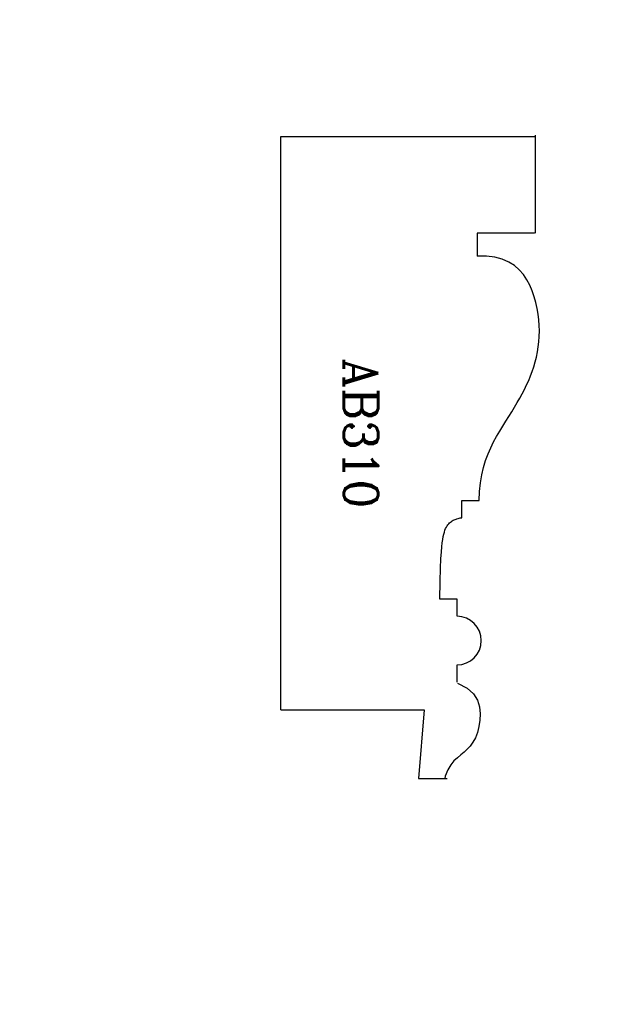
# Model space of a CAD drawing. Extents: x -1.42 to 1.75, y -1.61 to 3.76.
import ezdxf
from ezdxf.enums import TextEntityAlignment as Align

# ---------------------------------------------------------------- set-up
doc = ezdxf.new("R2010")
doc.units = 0
doc.header["$LTSCALE"] = 0.5
doc.header["$MEASUREMENT"] = 0
doc.layers.get('0').update_dxf_attribs({"linetype": 'CONTINUOUS'})
for name, color, linetype in [('DIMEN', 1, 'CONTINUOUS'), ('PROF', 7, 'CONTINUOUS'), ('TEXT', 3, 'CONTINUOUS')]:
    doc.layers.add(name, color=color, linetype=linetype)
doc.layers.get('0').off()
doc.styles.add('ROMANC', font='ROMANC', dxfattribs={"height": 0.1875})
doc.dimstyles.get("Standard").update_dxf_attribs({"dimtxt": 0.18, "dimasz": 0.18, "dimexe": 0.18, "dimexo": 0.0625, "dimgap": 0.09, "dimtad": 0, "dimtih": 1, "dimtoh": 1, "dimdec": 4, "dimzin": 0, "dimdsep": 46, "dimtxsty": 'Standard', "dimcen": 0.09, "dimadec": 0, "dimazin": 0, "dimtfac": 1, "dimtdec": 4, "dimtofl": 0, "dimtmove": 0, "dimatfit": 3, "dimfxl": 1, "dimtolj": 1, "dimtzin": 0, "dimarcsym": 0})

# ---------------------------------------------------------------- blocks, each defined once
blk = doc.blocks.new('*D0')
at = {"color": 0, "linetype": 'ByBlock'}
for p, q in [((-0.0625, 3.125), (-0.7828, 3.125)), ((-0.6028, 2.945), (-0.6028, 1.7425)), ((-0.6028, 0.18), (-0.6028, 1.3825)), ((-0.0625, 0), (-0.7828, 0))]:
    blk.add_line(p, q, dxfattribs=at)
for points in [[(-0.6328, 2.945), (-0.5728, 2.945), (-0.6028, 3.125)], [(-0.6328, 0.18), (-0.5728, 0.18), (-0.6028, 0)]]:
    blk.add_solid(points, dxfattribs=at)
at = {"color": 0, "linetype": 'ByBlock', "style": 'ROMANC'}
blk.add_text('3 1/8"', height=0.1875, dxfattribs=at).set_placement((-0.6028, 1.5625), align=Align.MIDDLE_CENTER)
blk = doc.blocks.new('*D1')
at = {"color": 0, "linetype": 'ByBlock'}
for p, q in [((-0.6028, 0.18), (-0.6028, 0.36)), ((-0.0625, 0), (-0.7828, 0)), ((0.6875, -0.375), (-0.7828, -0.375)), ((-0.6028, -0.555), (-0.6028, -0.735)), ((-0.6028, -0.735), (-0.7828, -0.735))]:
    blk.add_line(p, q, dxfattribs=at)
for points in [[(-0.6328, 0.18), (-0.5728, 0.18), (-0.6028, 0)], [(-0.6328, -0.555), (-0.5728, -0.555), (-0.6028, -0.375)]]:
    blk.add_solid(points, dxfattribs=at)
at = {"color": 0, "linetype": 'ByBlock', "style": 'ROMANC'}
blk.add_text('3/8"', height=0.1875, dxfattribs=at).set_placement((-1.1719, -0.735), align=Align.MIDDLE_CENTER)
blk = doc.blocks.new('*D2')
at = {"color": 0, "linetype": 'ByBlock'}
for p, q in [((0, -0.0625), (0, -1.084)), ((0.75, -0.4375), (0.75, -1.084)), ((-0.18, -0.904), (-0.36, -0.904)), ((0.93, -0.904), (1.11, -0.904))]:
    blk.add_line(p, q, dxfattribs=at)
for points in [[(-0.18, -0.874), (-0.18, -0.934), (0, -0.904)], [(0.93, -0.874), (0.93, -0.934), (0.75, -0.904)]]:
    blk.add_solid(points, dxfattribs=at)
at = {"color": 0, "linetype": 'ByBlock', "style": 'ROMANC'}
blk.add_text('3/4"', height=0.1875, dxfattribs=at).set_placement((1.4991, -0.904), align=Align.MIDDLE_CENTER)
blk = doc.blocks.new('*D5')
at = {"color": 0, "linetype": 'ByBlock'}
for p, q in [((0.9332, -0.4621), (0.9332, -1.1291)), ((0.7497, -0.4882), (0.7497, -1.1291)), ((0.5697, -0.9491), (0.3897, -0.9491)), ((0.7497, -0.9491), (0.9332, -0.9491)), ((1.1132, -0.9491), (1.2932, -0.9491))]:
    blk.add_line(p, q, dxfattribs=at)
for points in [[(0.5697, -0.9191), (0.5697, -0.9791), (0.7497, -0.9491)], [(1.1132, -0.9191), (1.1132, -0.9791), (0.9332, -0.9491)]]:
    blk.add_solid(points, dxfattribs=at)
at = {"color": 0, "linetype": 'ByBlock', "insert": (0.8414, -1.4829), "char_height": 0.1875, "attachment_point": 5, "style": 'ROMANC'}
blk.add_mtext('\\A1;{\\H1.000000x;\\S3/16;}"', dxfattribs=at)
blk = doc.blocks.new('*D6')
at = {"color": 0, "linetype": 'ByBlock'}
for p, q in [((0.0029, 3.2783), (0.0029, 3.7622)), ((1.3786, 3.2783), (1.3786, 3.7622)), ((0.1829, 3.5822), (0.4088, 3.5822)), ((1.1986, 3.5822), (0.9727, 3.5822))]:
    blk.add_line(p, q, dxfattribs=at)
for points in [[(0.1829, 3.6122), (0.1829, 3.5522), (0.0029, 3.5822)], [(1.1986, 3.6122), (1.1986, 3.5522), (1.3786, 3.5822)]]:
    blk.add_solid(points, dxfattribs=at)
at = {"color": 0, "linetype": 'ByBlock', "insert": (0.6908, 3.5822), "char_height": 0.1875, "attachment_point": 5, "style": 'ROMANC'}
blk.add_mtext('\\A1;1{\\H1.000000x;\\S3/8;}"', dxfattribs=at)

msp = doc.modelspace()

# ---------------------------------------------------------------- linework, layer by layer
at = {"layer": 'PROF'}
for p, q in [((0, 3.125), (1.387637, 3.125)), ((0, 0), (0, 3.125)), ((1.069583, 2.59883), (1.069583, 2.47383)), ((1.382083, 2.59883), (1.069583, 2.59883)), ((0.98616, 1.047142), (0.98616, 1.140749)), ((0.98616, 1.140749), (1.07991, 1.140749)), ((0.960149, 0.603489), (0.866399, 0.603489)), ((0.960149, 0.509739), (0.960149, 0.603489)), ((0.959739, 0.150979), (0.959739, 0.244574)), ((0, 0), (0.78125, 0)), ((0.78125, 0), (0.75, -0.375)), ((0.75, -0.375), (0.906456, -0.375))]:
    msp.add_line(p, q, dxfattribs=at)
at = {"layer": 'PROF', "linetype": 'Continuous'}
msp.add_line((1.387637, 2.599167), (1.387637, 3.131742), dxfattribs=at)
at = {"layer": 'PROF'}
for points in [[(1.07991, 1.140749), (1.081938, 1.19028), (1.086826, 1.236615), (1.09427, 1.279978), (1.103963, 1.320595), (1.115602, 1.35869), (1.128882, 1.394489), (1.143498, 1.428217), (1.159146, 1.460098), (1.175521, 1.490358), (1.192318, 1.519222), (1.209232, 1.546915), (1.225958, 1.573662), (1.242238, 1.599669), (1.25799, 1.625067), (1.273179, 1.64997), (1.287768, 1.674489), (1.301723, 1.698737), (1.315008, 1.722826), (1.327587, 1.74687), (1.339424, 1.770979), (1.350484, 1.795268), (1.360731, 1.819848), (1.37013, 1.844832), (1.378644, 1.870332), (1.386233, 1.89644), (1.392835, 1.923156), (1.398383, 1.950462), (1.402809, 1.978338), (1.406046, 2.006764), (1.408026, 2.035721), (1.408683, 2.065189), (1.407949, 2.095148), (1.405757, 2.125579), (1.402039, 2.156463), (1.396729, 2.187779), (1.389758, 2.219508), (1.381012, 2.251542), (1.370185, 2.283424), (1.356923, 2.314608), (1.340872, 2.344549), (1.321677, 2.3727), (1.298986, 2.398517), (1.272444, 2.421453), (1.241697, 2.440963), (1.206391, 2.456501), (1.166173, 2.467522), (1.120688, 2.47348), (1.069583, 2.47383)], [(0.866399, 0.603489), (0.867962, 0.700003), (0.869828, 0.771496), (0.871942, 0.823144), (0.874244, 0.860122), (0.876678, 0.887605), (0.879202, 0.910007), (0.881834, 0.928703), (0.884607, 0.944305), (0.887555, 0.957426), (0.890712, 0.968678), (0.894103, 0.978593), (0.897731, 0.987376), (0.901589, 0.995149), (0.905672, 1.002037), (0.909975, 1.008163), (0.914485, 1.013637), (0.919169, 1.018518), (0.923987, 1.022854), (0.9289, 1.02669), (0.933868, 1.030072), (0.938862, 1.033047), (0.943901, 1.035659), (0.949015, 1.03795), (0.954234, 1.039963), (0.959586, 1.041742), (0.965076, 1.043318), (0.970604, 1.044674), (0.976044, 1.045783), (0.981272, 1.046615), (0.98616, 1.047142)], [(0.98616, 1.047377), (0.98616, 1.047392), (0.98616, 1.047498), (0.98616, 1.047787), (0.98616, 1.048348), (0.98616, 1.049275), (0.98616, 1.050656), (0.98616, 1.052584), (0.98616, 1.05515)]]:
    msp.add_lwpolyline(points, dxfattribs=at)
at = {"layer": 'PROF', "linetype": 'Continuous'}
msp.add_lwpolyline([(0.963183, 0.144248), (1.015153, 0.117555), (1.050159, 0.086169), (1.071391, 0.051529), (1.082038, 0.015072), (1.085291, -0.021764), (1.083892, -0.057667), (1.078805, -0.091833), (1.070545, -0.123584), (1.059628, -0.152242), (1.04657, -0.177128), (1.031844, -0.197887), (1.015754, -0.215447), (0.998561, -0.231057), (0.980527, -0.245969), (0.961914, -0.261431), (0.943123, -0.278831), (0.925108, -0.300105), (0.908968, -0.327326), (0.895796, -0.362567), (0.893299, -0.375)], dxfattribs=at)
msp.add_arc((0.9596, 0.377157), 0.132583, 270.060015, 89.762802, dxfattribs=at)

# ---------------------------------------------------------------- texts
at = {"layer": 'TEXT', "linetype": 'Continuous', "style": 'ROMANC'}
msp.add_text('AB310', height=0.1875, rotation=270, dxfattribs=at).set_placement((0.342324, 1.50587), align=Align.CENTER)

# ---------------------------------------------------------------- dimensions: what is measured, and where the dimension line sits
at = {"layer": 'DIMEN', "linetype": 'Continuous'}
dim = msp.add_linear_dim(base=(1.378625, 3.582183), p1=(0.002928, 3.215799), p2=(1.378625, 3.215799), dimstyle='Standard', override={"dimdec": 5, "dimlunit": 4, "dimtxsty": 'ROMANC', "dimtdec": 5, "dimtmove": 2}, dxfattribs=at)
dim.commit()
dim.dimension.update_dxf_attribs({"geometry": '*D6', "text_midpoint": (0.690777, 3.582183)})
for base, p1, p2, picture, middle in [((-0.602819, 0), (0, 3.125), (0, 0), '*D0', (-0.602819, 1.5625)), ((-0.602819, -0.375), (0, 0), (0.75, -0.375), '*D1', (-1.171926, -0.735))]:
    dim = msp.add_linear_dim(base=base, p1=p1, p2=p2, angle=90, dimstyle='Standard', dxfattribs=at)
    dim.commit()
    dim.dimension.update_dxf_attribs({"geometry": picture, "text_midpoint": middle})
dim = msp.add_linear_dim(base=(0.75, -0.903957), p1=(0, 0), p2=(0.75, -0.375), dimstyle='Standard', dxfattribs=at)
dim.commit()
dim.dimension.update_dxf_attribs({"geometry": '*D2', "text_midpoint": (1.499107, -0.903957)})
at = {"layer": 'PROF', "linetype": 'Continuous'}
dim = msp.add_linear_dim(base=(0.933161, -0.949137), p1=(0.749735, -0.425732), p2=(0.933161, -0.399562), dimstyle='Standard', override={"dimdec": 5, "dimlunit": 4, "dimtxsty": 'ROMANC', "dimtdec": 5, "dimtmove": 2}, dxfattribs=at)
dim.commit()
dim.dimension.update_dxf_attribs({"geometry": '*D5', "text_midpoint": (0.841448, -1.482887)})

doc.saveas('drawing.dxf')
